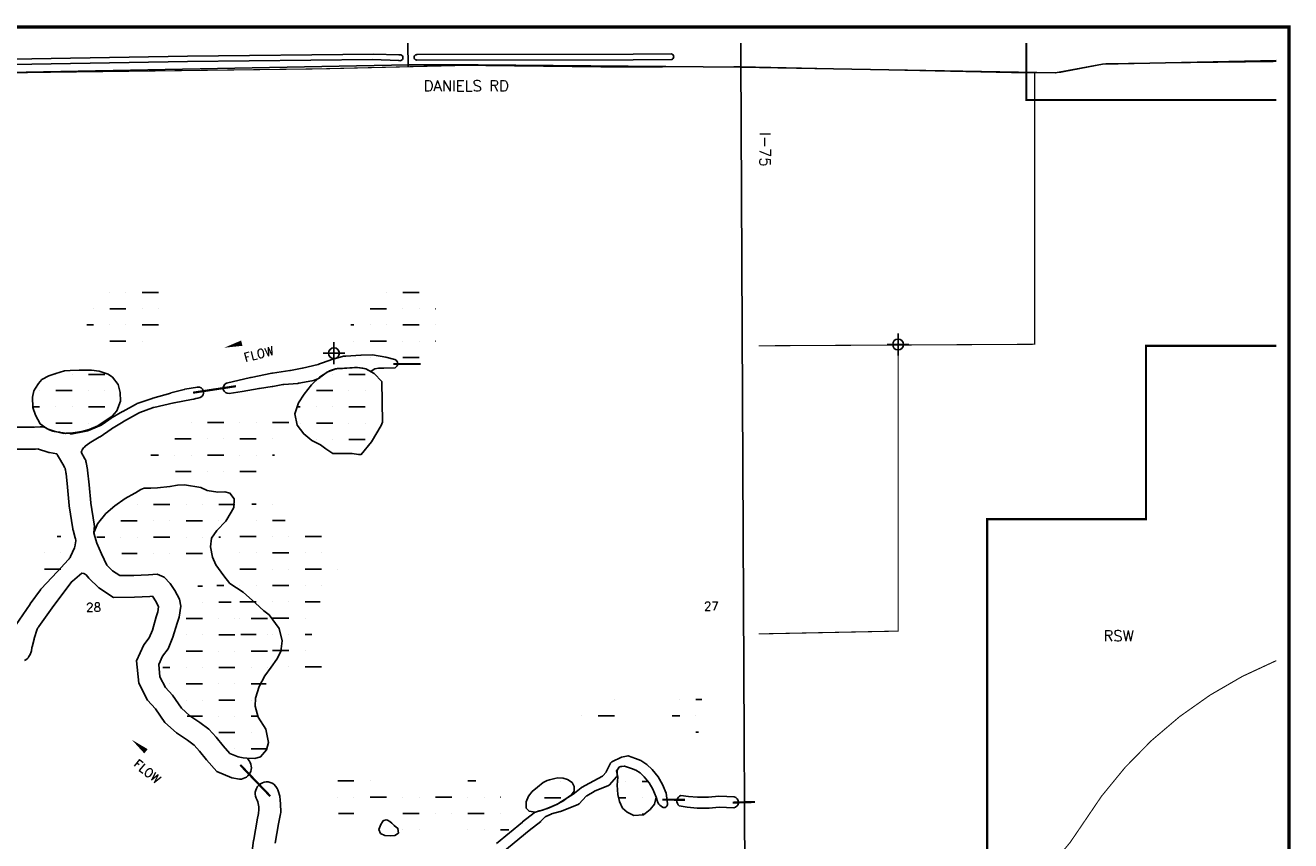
# Model space of a CAD drawing. Extents: x 203423 to 245312, y 760344 to 819706.
# Tile 6 of 10: x 233419 to 245074, y 798204 to 805715. Entities that reach past the tile are written whole.
import ezdxf
from ezdxf.enums import TextEntityAlignment as Align

# ---------------------------------------------------------------- set-up
doc = ezdxf.new("R2010")
doc.units = 0
doc.header["$LTSCALE"] = 800
doc.header["$PDMODE"] = 34
doc.header["$PDSIZE"] = 100
doc.linetypes.add('DASHED', pattern=[0])
doc.layers.get('0').update_dxf_attribs({"linetype": 'CONTINUOUS'})
for name, color, linetype in [('AIR', 10, 'CONTINUOUS'), ('HATCH', 3, 'CONTINUOUS'), ('MAJROADS', 1, 'CONTINUOUS'), ('PLAKES', 5, 'CONTINUOUS'), ('SBORDER', 1, 'CONTINUOUS'), ('SEC', 2, 'CONTINUOUS'), ('STRUCTURES', 1, 'CONTINUOUS'), ('SUBBASINS', 6, 'DASHED'), ('TEXT', 7, 'CONTINUOUS'), ('WL-PRESERVE', 14, 'CONTINUOUS')]:
    doc.layers.add(name, color=color, linetype=linetype)
doc.layers.get('0').off()
doc.styles.get("Standard").update_dxf_attribs({"font": 'ROMANT'})

# ---------------------------------------------------------------- blocks, each defined once
blk = doc.blocks.new('FLARROW')
at = {"layer": 'PLAKES', "color": 0}
blk.add_lwpolyline([(0, 0, 0, 0.05, 0), (0.168, 0, 0, 0, -0.087559), (0.267, -0.018, 0, 0, 0.245722), (0.355, -0.006, 0, 0, -0.309425), (0.492, -0.004, 0, 0, 0), (0.558, -0.006, 0, 0, 0)], format="xyseb", dxfattribs=at)
blk.add_text('FLOW', height=0.08, dxfattribs=at).set_placement((0.295, -0.176), align=Align.CENTER)
blk = doc.blocks.new('*X')
at = {"color": 0}
for p, q in [((233700, 802500), (233700, 802500)), ((233850, 802500), (233850, 802500)), ((234000, 802500), (234150, 802500)), ((236250, 802500), (236250, 802500)), ((236400, 802500), (236550, 802500)), ((233550, 802350), (233550, 802350)), ((233700, 802350), (233850, 802350)), ((234000, 802350), (234000, 802350)), ((234150, 802350), (234150, 802350)), ((236100, 802350), (236250, 802350)), ((236400, 802350), (236400, 802350)), ((236550, 802350), (236550, 802350)), ((236700, 802350), (236704, 802350)), ((233488, 802200), (233550, 802200)), ((233700, 802200), (233700, 802200)), ((233850, 802200), (233850, 802200)), ((234000, 802200), (234150, 802200)), ((235922, 802200), (235950, 802200)), ((236100, 802200), (236100, 802200)), ((236250, 802200), (236250, 802200)), ((236400, 802200), (236550, 802200)), ((236700, 802200), (236700, 802200)), ((233700, 802050), (233850, 802050)), ((234000, 802050), (234000, 802050)), ((235950, 802050), (235950, 802050)), ((236100, 802050), (236250, 802050)), ((236400, 802050), (236400, 802050)), ((236550, 802050), (236550, 802050)), ((236700, 802050), (236703, 802050)), ((236100, 801900), (236100, 801900)), ((236250, 801900), (236250, 801900)), ((236400, 801900), (236550, 801900)), ((234450, 801300), (234450, 801300)), ((234600, 801300), (234750, 801300)), ((234900, 801300), (234900, 801300)), ((235050, 801300), (235050, 801300)), ((235200, 801300), (235350, 801300)), ((234300, 801150), (234450, 801150)), ((234600, 801150), (234600, 801150)), ((234750, 801150), (234750, 801150)), ((234900, 801150), (235050, 801150)), ((235200, 801150), (235200, 801150)), ((234079, 801000), (234150, 801000)), ((234300, 801000), (234300, 801000)), ((234450, 801000), (234450, 801000)), ((234600, 801000), (234750, 801000)), ((234900, 801000), (234900, 801000)), ((235050, 801000), (235050, 801000)), ((235200, 801000), (235218, 801000)), ((234307, 800850), (234450, 800850)), ((234600, 800850), (234600, 800850)), ((234750, 800850), (234750, 800850)), ((234900, 800850), (235050, 800850)), ((235009, 800550), (235050, 800550)), ((235200, 800550), (235200, 800550)), ((235050, 800400), (235050, 800400)), ((235200, 800400), (235316, 800400)), ((233216, 800250), (233250, 800250)), ((234900, 800250), (235050, 800250)), ((235200, 800250), (235200, 800250)), ((235350, 800250), (235350, 800250)), ((235500, 800250), (235650, 800250)), ((233100, 800100), (233100, 800100)), ((233250, 800100), (233250, 800100)), ((234900, 800100), (234900, 800100)), ((235050, 800100), (235050, 800100)), ((235200, 800100), (235350, 800100)), ((235500, 800100), (235500, 800100)), ((235650, 800100), (235650, 800100)), ((233100, 799950), (233250, 799950)), ((234900, 799950), (235050, 799950)), ((235200, 799950), (235200, 799950)), ((235350, 799950), (235350, 799950)), ((235500, 799950), (235650, 799950)), ((235800, 799950), (235800, 799950)), ((234687, 799800), (234750, 799800)), ((234900, 799800), (234900, 799800)), ((235050, 799800), (235050, 799800)), ((235200, 799800), (235350, 799800)), ((235500, 799800), (235500, 799800)), ((235650, 799800), (235650, 799800)), ((234750, 799650), (234750, 799650)), ((234900, 799650), (235050, 799650)), ((235200, 799650), (235200, 799650)), ((235350, 799650), (235350, 799650)), ((235500, 799650), (235638, 799650)), ((234900, 799500), (234900, 799500)), ((235050, 799500), (235050, 799500)), ((235200, 799500), (235350, 799500)), ((235500, 799500), (235500, 799500)), ((234909, 799350), (235050, 799350)), ((235200, 799350), (235200, 799350)), ((235350, 799350), (235350, 799350)), ((235500, 799350), (235561, 799350)), ((235200, 799200), (235350, 799200)), ((235500, 799200), (235500, 799200)), ((235350, 799050), (235350, 799050)), ((235500, 799050), (235650, 799050)), ((238350, 798750), (238350, 798750)), ((238950, 798750), (238950, 798750)), ((239100, 798750), (239154, 798750)), ((238050, 798600), (238050, 798600)), ((238200, 798600), (238350, 798600)), ((238882, 798600), (238950, 798600)), ((239100, 798600), (239100, 798600)), ((239100, 798450), (239123, 798450)), ((235800, 798000), (235950, 798000)), ((236100, 798000), (236100, 798000)), ((237000, 798000), (237071, 798000)), ((235800, 797850), (235800, 797850)), ((235950, 797850), (235950, 797850)), ((236100, 797850), (236250, 797850)), ((236400, 797850), (236400, 797850)), ((236550, 797850), (236550, 797850)), ((236700, 797850), (236850, 797850)), ((237000, 797850), (237000, 797850)), ((237150, 797850), (237150, 797850)), ((237300, 797850), (237304, 797850)), ((235809, 797700), (235950, 797700)), ((236400, 797700), (236550, 797700)), ((236700, 797700), (236700, 797700)), ((236850, 797700), (236850, 797700)), ((237000, 797700), (237150, 797700)), ((237300, 797700), (237300, 797700)), ((236400, 797550), (236400, 797550)), ((236550, 797550), (236550, 797550)), ((237000, 797550), (237000, 797550)), ((237150, 797550), (237150, 797550)), ((237300, 797550), (237376, 797550))]:
    blk.add_line(p, q, dxfattribs=at)

msp = doc.modelspace()

# ---------------------------------------------------------------- linework, layer by layer
at = {"layer": 'AIR', "color": 0, "const_width": 20}
for points in [[(244941, 805027), (242639, 805027), (242639, 805552)], [(244941, 792175), (244144, 792175), (242278, 792175), (242278, 801166), (243741, 801166), (243741, 802762), (244941, 802762)]]:
    msp.add_lwpolyline(points, dxfattribs=at)
at = {"layer": 'MAJROADS', "color": 0}
for points in [[(236942, 805552), (236944, 805334)], [(240008, 805552), (240008, 805417), (240073, 792256), (240144, 788297)], [(244941, 805392), (243341, 805357), (242908, 805276), (240009, 805329), (237589, 805350), (236951, 805352), (232941, 805273), (231572, 805261), (230197, 805229), (229811, 805189), (228932, 805096), (228592, 805056), (228320, 805043), (227887, 805077), (227238, 805166), (226967, 805208), (225526, 805241), (221175, 805179), (220681, 805144), (220295, 805132), (220103, 805112), (219301, 805119)]]:
    msp.add_lwpolyline(points, dxfattribs=at)
at = {"layer": 'PLAKES', "color": 0}
for points in [[(232398, 805389), (234912, 805432), (236630, 805450), (236859, 805442, -1.5), (236859, 805391), (236618, 805400), (234913, 805382), (232399, 805339)], [(233838, 801950), (233980, 801977, 0.051199), (234000, 801983), (234116, 802032, 0.058828), (234137, 802043), (234210, 802096, -0.023759), (234218, 802101), (234314, 802158, -0.007678), (234316, 802159), (234434, 802223, -0.038884), (234448, 802230), (234586, 802279, -0.017976), (234593, 802282), (234759, 802328, -0.004377), (234760, 802329), (234881, 802360, -0.020729), (234889, 802362), (235004, 802382, -0.930722), (235028, 802287, -0.044987), (234950, 802269), (234791, 802239, 0.010922), (234787, 802238), (234602, 802196, 0.032366), (234589, 802192), (234474, 802149, 0.036868), (234461, 802143), (234323, 802067, 0.013136), (234319, 802064), (234213, 801999, 0.012706), (234209, 801996), (234107, 801925, -0.019195), (234100, 801921), (234022, 801875, 0.030224), (234012, 801868), (233971, 801837, 0.103523), (233944, 801806), (233941, 801801, 0.019104), (233938, 801794), (233932, 801782), (233968, 801721, -0.086988), (233979, 801688), (233991, 801623, -0.018217), (233992, 801616), (234006, 801481, -0.001422), (234006, 801481), (234022, 801318, 0.013281), (234023, 801313), (234052, 801121, 0.034206), (234055, 801107), (234049, 801039)], [(233312, 802012), (233499, 802012, 0.018585), (233507, 802012), (233557, 802016, -0.172959), (233622, 801998), (233631, 801992), (233672, 801978, 0.042397), (233689, 801974), (233733, 801968, -0.028537), (233744, 801965), (233765, 801960, 0.084181), (233799, 801957), (233832, 801959), (233838, 801950)], [(233329, 800188), (233464, 800384, -0.003692), (233465, 800386), (233558, 800515, -0.03349), (233566, 800525), (233711, 800680, 0.002185), (233712, 800680), (233817, 800794, 0.081286), (233834, 800821), (233871, 800902, 0.065552), (233878, 800927), (233882, 800951, 0.112075), (233879, 800995), (233859, 801064, -0.034206), (233856, 801077), (233824, 801288, -0.013281), (233823, 801293), (233807, 801461, 0.001422), (233807, 801461), (233794, 801588, 0.018217), (233793, 801595), (233789, 801619, 0.086988), (233777, 801651), (233744, 801708, 0.005943), (233743, 801710), (233715, 801755, -0.022434), (233711, 801763), (233708, 801769), (233643, 801779, -0.042397), (233626, 801783), (233541, 801811), (233536, 801814), (233514, 801812, -0.018585), (233507, 801812), (233298, 801812, -0.035324)], [(233938, 800669), (233852, 800596, 0.006734), (233850, 800594), (233682, 800372, 0.006178), (233681, 800370), (233543, 800178, 0.07425), (233529, 800152), (233501, 800068, 0.019195), (233499, 800061), (233481, 799990, 0.023652), (233479, 799981), (233475, 799954, -0.092714), (233462, 799919), (233452, 799902, -0.146626), (233411, 799863)], [(235460, 798963, -0.717951), (235392, 798771), (235322, 798783), (235184, 798843), (235087, 798948), (235024, 799030), (234975, 799084), (234913, 799129), (234811, 799197), (234705, 799292), (234618, 799419), (234545, 799499), (234463, 799655), (234444, 799861), (234510, 800009), (234559, 800073), (234589, 800145), (234625, 800267), (234640, 800311), (234647, 800360), (234623, 800405), (234589, 800456), (234565, 800455), (234423, 800447), (234232, 800446), (234096, 800534), (234005, 800624), (233980, 800652), (233957, 800666), (233938, 800669)], [(239229, 798604), (239245, 798555, 0.148128), (239287, 798513, 0.610274), (239334, 798546), (239322, 798642), (239288, 798723), (239247, 798794), (239192, 798860), (239144, 798907), (239089, 798942), (239038, 798962), (238971, 798986), (238911, 798973), (238821, 798930, 0.166795), (238810, 798918), (238770, 798838, -0.064648), (238767, 798832), (238742, 798804, -0.094178), (238735, 798798), (238615, 798735, 0.006212), (238614, 798735), (238542, 798695, 0.045514), (238538, 798692), (238476, 798641, -0.029256), (238474, 798640), (238324, 798543, -0.041062), (238320, 798541), (238228, 798502, -0.024802), (238226, 798501), (238161, 798480, 0.085612), (238128, 798471), (238110, 798464, 0.068918), (238105, 798460), (237998, 798377, 0.006211), (237997, 798376), (237758, 798179, -0.026709)], [(237818, 798098), (238060, 798298, -0.006211), (238061, 798299), (238166, 798381, 0.029957), (238168, 798383), (238207, 798423, -0.085612), (238214, 798427), (238262, 798450, -0.045993), (238266, 798452), (238345, 798473, 0.030388), (238348, 798474), (238511, 798539, 0.106252), (238519, 798545), (238586, 798614, -0.066356), (238591, 798618), (238657, 798658, -0.039629), (238661, 798659), (238791, 798712, 0.119388), (238801, 798718), (238864, 798792, 0.18405), (238871, 798809), (238870, 798847, -0.158718), (238875, 798862), (238886, 798877, -0.207835), (238903, 798888), (238935, 798892, -0.018614), (238937, 798892)], [(235720, 798182), (235751, 798359, -0.004247), (235752, 798360), (235770, 798451, 0.060928), (235771, 798476), (235765, 798591, 0.054789), (235762, 798613), (235748, 798663, 0.110499), (235727, 798702), (235709, 798724, 0.851107), (235555, 798579, -0.082287), (235569, 798515), (235570, 798502, -0.060928), (235566, 798454), (235555, 798398, 0.004247), (235555, 798394), (235523, 798215, 0.010558), (235522, 798207), (235502, 798062, 0.032215)]]:
    msp.add_lwpolyline(points, format="xyb", dxfattribs=at)
for points in [[(237025, 805395, -1.032028), (237025, 805445), (239017, 805448), (239372, 805451, -0.765182), (239373, 805401), (239017, 805398)], [(236554, 802552, 0.018834), (236527, 802557), (236478, 802564, 0.077544), (236450, 802562), (236407, 802560), (236309, 802553, 0.080612), (236277, 802550), (236220, 802531, 0.087192), (236189, 802514), (236141, 802476, -0.061775), (236120, 802463), (236083, 802447, -0.062748), (236059, 802439), (235939, 802418, -0.021826), (235930, 802417), (235799, 802406, 0.023742), (235790, 802405), (235698, 802388, -0.008636), (235694, 802388), (235575, 802370, 0.005724), (235572, 802370), (235417, 802343, -0.004829), (235415, 802343), (235296, 802325, -0.90136), (235272, 802418), (235494, 802471, -0.010267), (235498, 802472), (235690, 802510, -0.01251), (235695, 802511), (235854, 802534, 0.015765), (235860, 802535), (235969, 802558, 0.005899), (235971, 802558), (236117, 802592, 0.02887), (236128, 802596), (236226, 802631, -0.020074), (236234, 802634), (236351, 802666, -0.051627), (236371, 802669), (236508, 802677, -0.010519), (236512, 802677), (236618, 802679), (236741, 802659), (236823, 802638, -0.65278), (236825, 802561), (236722, 802558), (236672, 802558), (236637, 802552), (236605, 802530), (236596, 802528)], [(239458, 798622), (239528, 798611), (239611, 798604), (239712, 798605), (239807, 798613), (239879, 798610), (239947, 798608, -0.842958), (239944, 798508), (239876, 798510), (239809, 798513), (239717, 798505), (239608, 798504), (239516, 798512), (239442, 798524, -0.583455)]]:
    msp.add_lwpolyline(points, format="xyb", close=True, dxfattribs=at)
at = {"layer": 'SBORDER', "color": 0, "const_width": 30}
msp.add_lwpolyline([(212059, 784500), (245059, 784500), (245059, 805700), (212059, 805700)], close=True, dxfattribs=at)
at = {"layer": 'SEC', "color": 0}
for p in [(241458, 802775), (236262, 802695)]:
    msp.add_point(p, dxfattribs=at)
at = {"layer": 'STRUCTURES', "color": 0, "const_width": 20}
for points in [[(236810, 802595), (237060, 802595)], [(234964, 802331), (235359, 802391)], [(235398, 798903), (235675, 798614)], [(239286, 798582), (239494, 798581)], [(239933, 798555), (240141, 798561)]]:
    msp.add_lwpolyline(points, dxfattribs=at)
at = {"layer": 'SUBBASINS', "color": 0, "const_width": 10}
for points in [[(244941, 805381), (243372, 805362), (242949, 805281), (242608, 805277), (239998, 805334), (238852, 805330), (237469, 805346), (236134, 805314), (233541, 805281), (230140, 805225), (229175, 805117), (228495, 805048), (228173, 805052)], [(242716, 805279), (242716, 802777), (240173, 802763)], [(241458, 802775), (241458, 800135), (240174, 800109)]]:
    msp.add_lwpolyline(points, dxfattribs=at)
msp.add_lwpolyline([(240174, 797455), (241571, 797454, 0.260683), (243139, 798330, -0.158667), (244941, 799863, -0.07369)], format="xyb", dxfattribs=at)
at = {"layer": 'WL-PRESERVE', "color": 0}
for points in [[(233497, 802347), (233485, 802291), (233488, 802194), (233512, 802125), (233556, 802043), (233620, 801998), (233693, 801974), (233773, 801956), (233857, 801960), (233940, 801973), (234007, 801992), (234088, 802027), (234155, 802073), (234218, 802116), (234261, 802164), (234296, 802253), (234291, 802332), (234275, 802407), (234222, 802473), (234181, 802502), (234099, 802528), (234028, 802538), (233914, 802539), (233831, 802535), (233780, 802531), (233701, 802507), (233636, 802487), (233571, 802452), (233540, 802417), (233513, 802373)], [(238190, 798740), (238135, 798697), (238088, 798656), (238055, 798614), (238033, 798562), (238033, 798503), (238059, 798475), (238114, 798467), (238183, 798486), (238246, 798509), (238311, 798537), (238370, 798569), (238418, 798604), (238451, 798628), (238473, 798660), (238475, 798702), (238455, 798739), (238412, 798768), (238372, 798781), (238324, 798784), (238296, 798777), (238247, 798766), (238224, 798759)], [(236708, 798377), (236694, 798353), (236674, 798308), (236691, 798272), (236729, 798253), (236780, 798249), (236821, 798252), (236857, 798274), (236851, 798318), (236815, 798345), (236796, 798366), (236777, 798382), (236755, 798393), (236742, 798395), (236721, 798390), (236714, 798387)]]:
    msp.add_lwpolyline(points, close=True, dxfattribs=at)
for points in [[(236704, 802433), (236703, 802435), (236632, 802507), (236554, 802552), (236478, 802564), (236381, 802558), (236339, 802555), (236278, 802551), (236263, 802544), (236204, 802524), (236128, 802474), (236055, 802403), (235987, 802318), (235935, 802237), (235900, 802136), (235923, 802033), (235983, 801951), (236058, 801892), (236138, 801852), (236187, 801813), (236250, 801772), (236351, 801772), (236429, 801771), (236488, 801763), (236513, 801762), (236606, 801877), (236695, 802030), (236708, 802061), (236703, 802435)], [(234059, 801005), (234077, 800946), (234122, 800847), (234171, 800741), (234223, 800690), (234290, 800646), (234417, 800647), (234555, 800654), (234633, 800658), (234697, 800632), (234753, 800572), (234795, 800508), (234838, 800428), (234851, 800364), (234835, 800264), (234816, 800208), (234778, 800078), (234734, 799971), (234683, 799905), (234648, 799827), (234659, 799713), (234710, 799615), (234775, 799544), (234857, 799424), (234933, 799355), (235027, 799293), (235110, 799233), (235177, 799158), (235240, 799077), (235303, 799009), (235379, 798976), (235425, 798968), (235460, 798963), (235534, 798961), (235586, 798977), (235640, 799040), (235659, 799108), (235633, 799233), (235563, 799342), (235535, 799443), (235540, 799517), (235574, 799626), (235624, 799723), (235682, 799804), (235736, 799876), (235773, 799946), (235785, 800044), (235756, 800159), (235664, 800286), (235617, 800323), (235540, 800391), (235424, 800493), (235304, 800573), (235248, 800643), (235175, 800744), (235142, 800817), (235124, 800911), (235134, 800990), (235184, 801063), (235267, 801149), (235316, 801230), (235340, 801274), (235342, 801352), (235303, 801404), (235256, 801419), (235193, 801414), (235095, 801429), (235034, 801459), (234885, 801481), (234820, 801479), (234751, 801466), (234635, 801454), (234575, 801453), (234514, 801453), (234483, 801439), (234458, 801423), (234435, 801409), (234427, 801406)], [(234427, 801406), (234340, 801357), (234244, 801288), (234160, 801218), (234083, 801122), (234049, 801039), (234059, 801005)], [(238937, 798892), (238892, 798886), (238863, 798849), (238875, 798789), (238870, 798717), (238875, 798629), (238892, 798564), (238920, 798505), (238962, 798467), (239024, 798437), (239112, 798441), (239175, 798492), (239214, 798540), (239229, 798604)], [(239229, 798604), (239198, 798679), (239165, 798737), (239119, 798792), (239081, 798828), (239043, 798853), (239003, 798869), (238937, 798892)]]:
    msp.add_lwpolyline(points, dxfattribs=at)

# ---------------------------------------------------------------- block references
at = {"layer": 'HATCH', "color": 0}
for p in [(496, 755), (0, 0), (0, 0), (0, 0), (0, 0), (0, 0), (0, 0), (0, 0), (0, 0), (0, 0), (0, 0)]:
    msp.add_blockref('*X', p, dxfattribs=at)
at = {"layer": 'PLAKES', "color": 0, "xscale": 1000, "yscale": 1000, "zscale": 1000}
for p, rotation in [((235250, 802745), 14.53445508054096), ((234400, 799134), 320.8263420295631)]:
    msp.add_blockref('FLARROW', p, dxfattribs=dict(at, rotation=rotation))

# ---------------------------------------------------------------- texts
at = {"layer": 'MAJROADS', "color": 0}
msp.add_text('DANIELS RD', height=100, dxfattribs=at).set_placement((237088, 805108))
msp.add_text('I-75', height=100, rotation=270, dxfattribs=at).set_placement((240183, 804730))
at = {"layer": 'TEXT', "color": 0}
for s, height, p in [('28', 80, (233979, 800314)), ('27', 80, (239669, 800324)), ('RSW', 100, (243350, 800041))]:
    msp.add_text(s, height=height, dxfattribs=at).set_placement(p)

doc.saveas('drawing.dxf')
